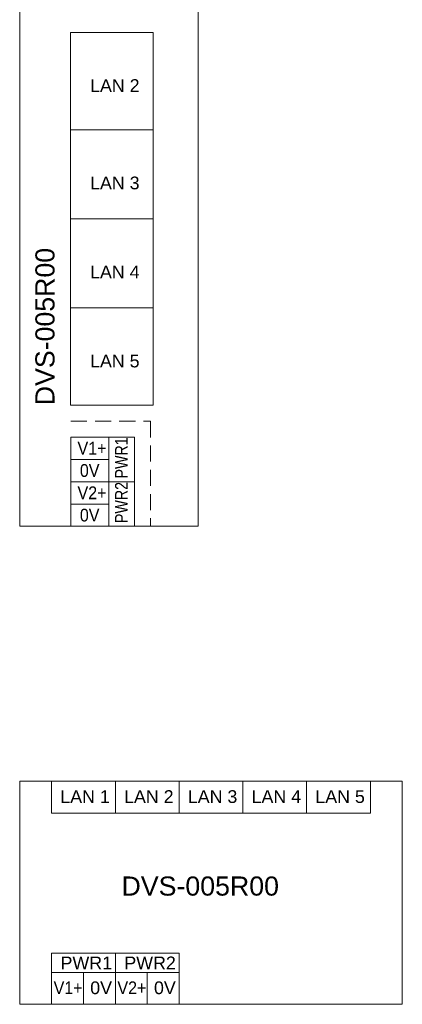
# Model space of a CAD drawing. Header units: millimetres. Extents: x 73 to 355, y 51 to 582.
# Tile 1 of 46: x 73 to 133, y 51 to 206. Entities that reach past the tile are written whole.
import ezdxf

# ---------------------------------------------------------------- set-up
doc = ezdxf.new("R2010")
doc.units = ezdxf.units.MM
doc.linetypes.add('DASHED', pattern=[19.05, 12.7, -6.35])
doc.styles.get("Standard").update_dxf_attribs({"font": 'txt.shx'})

msp = doc.modelspace()

# ---------------------------------------------------------------- linework, layer by layer
at = {"lineweight": 0}
for p, q in [((80.966, 188.256), (93.966, 188.256)), ((80.966, 174.286), (93.966, 174.286)), ((80.966, 160.316), (93.966, 160.316)), ((81.016, 140.04), (91.016, 140.04)), ((81.016, 140.04), (81.016, 126.04)), ((87.016, 126.04), (87.016, 140.04)), ((91.016, 126.04), (91.016, 140.04)), ((81.016, 136.54), (87.016, 136.54)), ((81.016, 133.04), (91.016, 133.04)), ((81.016, 129.54), (87.016, 129.54)), ((78.016, 86.04), (78.016, 81.04)), ((88.016, 81.04), (88.016, 86.04)), ((98.016, 81.04), (98.016, 86.04)), ((108.016, 81.04), (108.016, 86.04)), ((118.016, 81.04), (118.016, 86.04)), ((128.016, 81.04), (128.016, 86.04)), ((78.016, 81.04), (128.016, 81.04)), ((78.016, 59.04), (78.016, 51.04)), ((78.016, 59.04), (98.016, 59.04)), ((88.016, 59.04), (88.016, 51.04)), ((98.016, 59.04), (98.016, 51.04)), ((78.016, 56.04), (98.016, 56.04)), ((83.016, 56.04), (83.016, 51.04)), ((93.016, 56.04), (93.016, 51.04))]:
    msp.add_line(p, q, dxfattribs=at)
at = {"linetype": 'DASHED', "lineweight": 0, "ltscale": 0.2}
for p, q in [((81.016, 142.54), (93.516, 142.54)), ((93.516, 142.54), (93.516, 126.04))]:
    msp.add_line(p, q, dxfattribs=at)
at = {"lineweight": 0}
for points in [[(73.016, 241.04), (101.016, 241.04), (101.016, 126.04), (73.016, 126.04)], [(93.966, 145.036), (80.966, 145.036), (80.966, 203.536), (93.966, 203.536)], [(73.016, 86.04), (133.017, 86.04), (133.017, 51.04), (73.016, 51.04)]]:
    msp.add_lwpolyline(points, close=True, dxfattribs=at)

# ---------------------------------------------------------------- texts
at = {"lineweight": 0, "attachment_point": 1}
for s, insert, char_height, width in [('{\\fArial|b0|i0|c0|p34;LAN 2}', (84.052, 196.198), 2, 8.29332), ('{\\fArial|b0|i0|c0|p34;LAN 3}', (84.052, 180.918), 2, 8.29332), ('{\\fArial|b0|i0|c0|p34;LAN 4}', (84.052, 166.948), 2, 8.29332), ('{\\fArial|b0|i0|c0|p34;LAN 5}', (84.052, 152.978), 2, 8.29332), ('{\\fArial|b0|i0|c0|p34;\\W0.9;V1+}', (82.08, 139.298), 2, 4.21548), ('{\\fArial|b0|i0|c0|p34;\\W0.9;0V}', (82.452, 135.798), 2, 4.21548), ('{\\fArial|b0|i0|c0|p34;\\W0.9;V2+}', (82.08, 132.298), 2, 4.21548), ('{\\fArial|b0|i0|c0|p34;\\W0.9;0V}', (82.452, 128.798), 2, 4.21548), ('{\\fArial|b0|i0|c0|p34;LAN 1}', (79.382, 84.632), 2, 7.92184), ('{\\fArial|b0|i0|c0|p34;LAN 2}', (89.382, 84.632), 2, 7.92184), ('{\\fArial|b0|i0|c0|p34;LAN 3}', (99.382, 84.632), 2, 7.92184), ('{\\fArial|b0|i0|c0|p34;LAN 4}', (109.382, 84.632), 2, 7.92184), ('{\\fArial|b0|i0|c0|p34;LAN 5}', (119.382, 84.632), 2, 7.92184), ('{\\fArial|b0|i0|c0|p34;DVS-005R00}', (88.983, 71.096), 3, 30.67152), ('{\\fArial|b0|i0|c0|p34;PWR1}', (79.427, 58.534), 2, 3.03413), ('{\\fArial|b0|i0|c0|p34;PWR2}', (89.427, 58.534), 2, 3.03413), ('{\\fArial|b0|i0|c0|p34;\\W0.9;V1+}', (78.337, 54.632), 2, 3.03413), ('{\\fArial|b0|i0|c0|p34;0V}', (84.074, 54.632), 2, 3.03413), ('{\\fArial|b0|i0|c0|p34;\\W0.9;V2+}', (88.337, 54.632), 2, 3.03413), ('{\\fArial|b0|i0|c0|p34;0V}', (94.074, 54.632), 2, 3.03413)]:
    msp.add_mtext(s, dxfattribs=dict(at, insert=insert, char_height=char_height, width=width))
at = {"lineweight": 0, "rotation": 90}
for s, insert, char_height, width, attachment_point in [('{\\fArial|b0|i0|c0|p34;DVS-005R00}', (78.516, 145.04), 3, 16.58668, 7), ('{\\fArial|b0|i0|c0|p34;\\W0.8;PWR1}', (87.967, 133.546), 2, 4.51767, 1), ('{\\fArial|b0|i0|c0|p34;\\W0.8;PWR2}', (87.967, 126.546), 2, 4.51767, 1)]:
    msp.add_mtext(s, dxfattribs=dict(at, insert=insert, char_height=char_height, width=width, attachment_point=attachment_point))

doc.saveas('drawing.dxf')
